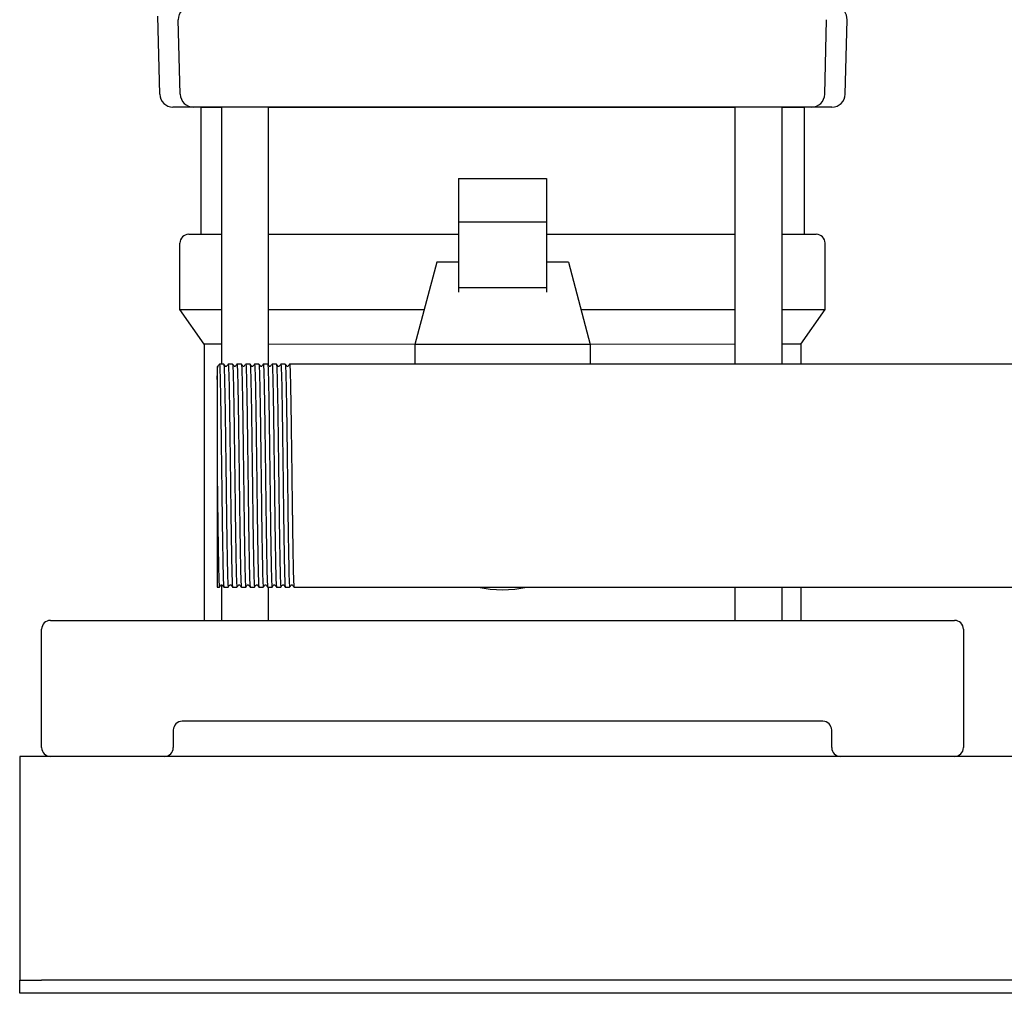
# Model space of a CAD drawing. Header units: millimetres. Extents: x 14 to 1402, y 12 to 747.
# Tile 1 of 6: x 14 to 239, y 12 to 234. Entities that reach past the tile are written whole.
import ezdxf

# ---------------------------------------------------------------- set-up
doc = ezdxf.new("R2010")
doc.units = ezdxf.units.MM

msp = doc.modelspace()

# ---------------------------------------------------------------- linework, layer by layer
at = {"color": 7, "linetype": 'Continuous', "lineweight": 25}
for p, q in [((46.14, 217.09), (45.67, 234.86)), ((50.8, 217.09), (50.36, 234.09)), ((197.63, 217.09), (198.07, 234.09)), ((202.29, 217.09), (202.74, 234.09)), ((54.77, 214.17), (49.14, 214.17)), ((63.16, 214.17), (53.8, 214.17)), ((55.3, 214.17), (54.77, 214.17)), ((55.3, 214.17), (55.35, 214.17)), ((55.47, 214.17), (55.47, 185.17)), ((55.47, 214.17), (60.17, 214.17)), ((60.17, 214.17), (60.17, 155.57)), ((70.93, 155.29), (70.93, 214.17)), ((70.93, 214.17), (177.17, 214.17)), ((177.17, 214.17), (177.17, 155.57)), ((194.63, 214.17), (185.28, 214.17)), ((187.93, 155.57), (187.93, 214.17)), ((187.93, 214.17), (192.97, 214.17)), ((192.97, 214.17), (192.97, 185.17)), ((193.14, 214.17), (193.14, 214.17)), ((199.29, 214.17), (193.66, 214.17)), ((194.63, 214.17), (194.01, 214.17)), ((114.22, 197.86), (114.22, 187.97)), ((114.22, 197.86), (134.22, 197.86)), ((134.22, 197.86), (134.22, 187.97)), ((114.22, 187.97), (114.22, 172.95)), ((134.22, 187.97), (114.22, 187.97)), ((134.22, 187.97), (134.22, 172.95)), ((52.72, 185.17), (60.17, 185.17)), ((70.93, 185.17), (114.22, 185.17)), ((134.22, 185.17), (177.17, 185.17)), ((187.93, 185.17), (195.72, 185.17)), ((50.72, 168.03), (50.72, 183.17)), ((197.72, 168.03), (197.72, 183.17)), ((109.22, 178.82), (104.22, 160.07)), ((114.22, 178.82), (109.22, 178.82)), ((139.22, 178.82), (134.22, 178.82)), ((139.22, 178.82), (144.22, 160.07)), ((134.22, 172.95), (114.22, 172.95)), ((114.22, 172.95), (114.22, 172.01)), ((134.22, 172.95), (134.22, 172.01)), ((50.72, 168.03), (60.17, 168.03)), ((56.22, 160.17), (50.72, 168.03)), ((70.93, 168.03), (106.34, 168.03)), ((142.1, 168.03), (177.17, 168.03)), ((187.93, 168.03), (197.72, 168.03)), ((192.22, 160.17), (197.72, 168.03)), ((60.17, 160.17), (56.22, 160.17)), ((56.22, 160.17), (56.22, 97.17)), ((104.22, 160.07), (70.93, 160.17)), ((104.22, 160.07), (104.22, 155.57)), ((144.22, 160.07), (104.22, 160.07)), ((177.17, 160.17), (144.22, 160.07)), ((144.22, 160.07), (144.22, 155.57)), ((192.22, 160.17), (187.93, 160.17)), ((192.22, 160.17), (192.22, 155.57)), ((60.72, 155.57), (59.72, 155.57)), ((62.72, 155.57), (61.72, 155.57)), ((64.72, 155.57), (63.72, 155.57)), ((66.72, 155.57), (65.72, 155.57)), ((68.72, 155.57), (67.72, 155.57)), ((70.72, 155.57), (69.72, 155.57)), ((72.72, 155.57), (71.72, 155.57)), ((74.72, 155.57), (73.72, 155.57)), ((76.72, 155.57), (75.72, 155.57)), ((77.72, 155.57), (76.72, 155.57)), ((242.87, 155.57), (77.72, 155.57)), ((59.22, 130.06), (59.22, 104.77)), ((59.22, 104.77), (59.72, 104.77)), ((60.17, 105.27), (60.17, 97.17)), ((60.72, 104.77), (61.72, 104.77)), ((62.72, 104.77), (63.72, 104.77)), ((64.72, 104.77), (65.72, 104.77)), ((66.72, 104.77), (67.72, 104.77)), ((68.72, 104.77), (69.72, 104.77)), ((70.72, 104.77), (71.72, 104.77)), ((70.93, 97.17), (70.93, 104.77)), ((72.72, 104.77), (73.72, 104.77)), ((74.72, 104.77), (75.72, 104.77)), ((76.72, 104.77), (429.22, 104.77)), ((177.17, 104.77), (177.17, 97.17)), ((187.93, 97.17), (187.93, 104.77)), ((192.22, 104.77), (192.22, 97.17)), ((21.22, 97.17), (32.22, 97.17)), ((32.22, 97.17), (216.22, 97.17)), ((216.22, 97.17), (227.22, 97.17)), ((19.22, 68.17), (19.22, 95.17)), ((229.22, 95.17), (229.22, 68.17)), ((197.22, 74.17), (51.22, 74.17)), ((49.22, 72.17), (49.22, 68.17)), ((199.22, 68.17), (199.22, 72.17)), ((534.22, 66.17), (14.22, 66.17)), ((14.22, 66.17), (14.22, 61.17)), ((14.22, 61.17), (14.22, 17.17)), ((14.22, 17.17), (14.22, 15.17)), ((14.22, 12.17), (14.22, 15.17)), ((14.22, 15.17), (19.22, 15.17)), ((529.22, 15.17), (19.22, 15.17)), ((19.22, 12.17), (14.22, 12.17)), ((529.22, 12.17), (19.22, 12.17))]:
    msp.add_line(p, q, dxfattribs=at)
at = {"color": 7, "linetype": 'Continuous', "lineweight": 25, "flags": 128}
msp.add_lwpolyline([(185.28, 214.17), (175.23, 214.17), (165.12, 214.17), (154.95, 214.17), (144.73, 214.17), (134.48, 214.17), (124.22, 214.17), (113.95, 214.17), (103.71, 214.17), (93.49, 214.17), (83.31, 214.17), (73.2, 214.17), (63.16, 214.17)], dxfattribs=at)
at = {"color": 7, "linetype": 'Continuous', "lineweight": 25}
for centre, radius, start, end in [((53.36, 234.17), 3, 90.0005, 181.5), ((199.74, 234.17), 3, 358.5, 77.0447), ((49.14, 217.17), 3, 181.5, 270), ((53.8, 217.17), 3, 181.5, 269.9996), ((194.63, 217.17), 3, 270, 358.5), ((199.29, 217.17), 3, 270.0001, 358.5), ((52.72, 183.17), 2, 90, 180), ((195.72, 183.17), 2, 0, 90), ((124.22, 130.17), 26, 257.6671, 282.3329), ((21.22, 95.17), 2, 90, 180), ((227.22, 95.17), 2, 0, 90), ((51.22, 72.17), 2, 90, 180), ((197.22, 72.17), 2, 0, 90), ((21.22, 68.17), 2, 180, 270), ((47.22, 68.17), 2, 270, 0), ((201.22, 68.17), 2, 180, 270), ((227.22, 68.17), 2, 270, 0)]:
    msp.add_arc(centre, radius, start, end, dxfattribs=at)
for points, knots in [([(59.22, 152.11), (59.24, 152.87), (59.29, 154.39), (59.34, 155.22), (59.37, 155.06), (59.37, 155.04)], [0, 0, 0, 0, 0.4668609, 0.9315588, 1, 1, 1, 1]), ([(59.22, 155.02), (59.22, 154.99), (59.22, 154.92), (59.22, 154.35), (59.22, 153.45), (59.22, 152.56), (59.22, 152.11)], [0, 0, 0, 0, 0.224868, 0.483345, 0.740483, 1, 1, 1, 1]), ([(59.71, 155.57), (59.66, 155.49), (59.54, 155.34), (59.43, 155.2), (59.37, 155.12)], [0, 0, 0, 0, 0.5, 1, 1, 1, 1]), ([(59.71, 155.57), (59.71, 155.55), (59.74, 155.73), (59.78, 155.18), (59.84, 153.81), (59.91, 151.42), (59.97, 148.25), (60.03, 144.37), (60.09, 139.95), (60.15, 135.16), (60.2, 131.84), (60.22, 130.17)], [0, 0, 0, 0, 0.010034, 0.133252, 0.257909, 0.381604, 0.504404, 0.628964, 0.753042, 0.875633, 1, 1, 1, 1]), ([(61.06, 155.12), (61.01, 155.2), (60.89, 155.34), (60.78, 155.49), (60.72, 155.57)], [0, 0, 0, 0, 0.5, 1, 1, 1, 1]), ([(60.72, 155.57), (60.74, 155.44), (60.78, 155.26), (60.84, 153.77), (60.9, 151.43), (60.96, 148.25), (61.03, 144.37), (61.09, 139.95), (61.15, 135.16), (61.19, 131.84), (61.22, 130.17)], [0, 0, 0, 0, 0.1154992, 0.2427096, 0.3689375, 0.4942533, 0.6213648, 0.7479838, 0.873086, 1, 1, 1, 1]), ([(61.37, 155.12), (61.32, 155.08), (61.22, 155.01), (61.11, 155.08), (61.06, 155.12)], [0, 0, 0, 0, 0.5, 1, 1, 1, 1]), ([(61.71, 155.57), (61.66, 155.49), (61.54, 155.34), (61.43, 155.2), (61.37, 155.12)], [0, 0, 0, 0, 0.5, 1, 1, 1, 1]), ([(61.71, 155.57), (61.71, 155.55), (61.74, 155.73), (61.78, 155.18), (61.84, 153.81), (61.91, 151.42), (61.97, 148.25), (62.03, 144.37), (62.09, 139.95), (62.15, 135.16), (62.2, 131.84), (62.22, 130.17)], [0, 0, 0, 0, 0.010039, 0.133256, 0.257913, 0.381607, 0.504407, 0.628966, 0.753043, 0.875634, 1, 1, 1, 1]), ([(63.06, 155.12), (63.01, 155.2), (62.89, 155.34), (62.78, 155.49), (62.72, 155.57)], [0, 0, 0, 0, 0.5, 1, 1, 1, 1]), ([(62.72, 155.57), (62.74, 155.44), (62.78, 155.26), (62.84, 153.77), (62.9, 151.43), (62.96, 148.25), (63.03, 144.37), (63.09, 139.95), (63.15, 135.16), (63.19, 131.84), (63.22, 130.17)], [0, 0, 0, 0, 0.1154924, 0.2427037, 0.3689326, 0.4942494, 0.6213618, 0.7479818, 0.873085, 1, 1, 1, 1]), ([(63.37, 155.12), (63.32, 155.08), (63.22, 155.01), (63.11, 155.08), (63.06, 155.12)], [0, 0, 0, 0, 0.5, 1, 1, 1, 1]), ([(63.71, 155.57), (63.66, 155.49), (63.54, 155.34), (63.43, 155.2), (63.37, 155.12)], [0, 0, 0, 0, 0.5, 1, 1, 1, 1]), ([(63.71, 155.57), (63.71, 155.55), (63.74, 155.73), (63.78, 155.18), (63.84, 153.81), (63.91, 151.42), (63.97, 148.25), (64.03, 144.37), (64.09, 139.95), (64.15, 135.16), (64.2, 131.84), (64.22, 130.17)], [0, 0, 0, 0, 0.010054, 0.13327, 0.257924, 0.381616, 0.504414, 0.628972, 0.753047, 0.875636, 1, 1, 1, 1]), ([(65.06, 155.12), (65.01, 155.2), (64.89, 155.34), (64.78, 155.49), (64.72, 155.57)], [0, 0, 0, 0, 0.5, 1, 1, 1, 1]), ([(64.72, 155.57), (64.74, 155.44), (64.78, 155.26), (64.84, 153.77), (64.9, 151.43), (64.96, 148.25), (65.03, 144.37), (65.09, 139.95), (65.15, 135.16), (65.19, 131.84), (65.22, 130.17)], [0, 0, 0, 0, 0.1154783, 0.2426917, 0.3689225, 0.4942413, 0.6213558, 0.7479778, 0.873083, 1, 1, 1, 1]), ([(65.37, 155.12), (65.32, 155.08), (65.22, 155.01), (65.11, 155.08), (65.06, 155.12)], [0, 0, 0, 0, 0.5, 1, 1, 1, 1]), ([(65.71, 155.57), (65.66, 155.49), (65.54, 155.34), (65.43, 155.2), (65.37, 155.12)], [0, 0, 0, 0, 0.5, 1, 1, 1, 1]), ([(65.71, 155.57), (65.71, 155.55), (65.74, 155.73), (65.78, 155.18), (65.84, 153.81), (65.91, 151.42), (65.97, 148.25), (66.03, 144.37), (66.09, 139.95), (66.15, 135.16), (66.2, 131.84), (66.22, 130.17)], [0, 0, 0, 0, 0.010016, 0.133237, 0.257896, 0.381593, 0.504395, 0.628958, 0.753038, 0.875631, 1, 1, 1, 1]), ([(67.06, 155.12), (67.01, 155.2), (66.89, 155.34), (66.78, 155.49), (66.72, 155.57)], [0, 0, 0, 0, 0.5, 1, 1, 1, 1]), ([(66.72, 155.57), (66.74, 155.44), (66.78, 155.26), (66.84, 153.77), (66.9, 151.43), (66.96, 148.25), (67.03, 144.37), (67.09, 139.95), (67.15, 135.16), (67.19, 131.84), (67.22, 130.17)], [0, 0, 0, 0, 0.115506, 0.242716, 0.368943, 0.494257, 0.621368, 0.747986, 0.873087, 1, 1, 1, 1]), ([(67.37, 155.12), (67.32, 155.08), (67.22, 155.01), (67.11, 155.08), (67.06, 155.12)], [0, 0, 0, 0, 0.5, 1, 1, 1, 1]), ([(67.71, 155.57), (67.66, 155.49), (67.54, 155.34), (67.43, 155.2), (67.37, 155.12)], [0, 0, 0, 0, 0.5000004, 1, 1, 1, 1]), ([(67.71, 155.57), (67.71, 155.55), (67.74, 155.73), (67.78, 155.18), (67.84, 153.81), (67.91, 151.42), (67.97, 148.25), (68.03, 144.37), (68.09, 139.95), (68.15, 135.16), (68.2, 131.84), (68.22, 130.17)], [0, 0, 0, 0, 0.010033, 0.133252, 0.257909, 0.381603, 0.504404, 0.628964, 0.753042, 0.875633, 1, 1, 1, 1]), ([(69.06, 155.12), (69.01, 155.2), (68.89, 155.34), (68.78, 155.49), (68.72, 155.57)], [0, 0, 0, 0, 0.5, 1, 1, 1, 1]), ([(68.72, 155.57), (68.74, 155.44), (68.78, 155.26), (68.84, 153.77), (68.9, 151.43), (68.96, 148.25), (69.03, 144.37), (69.09, 139.95), (69.15, 135.16), (69.19, 131.84), (69.22, 130.17)], [0, 0, 0, 0, 0.115499, 0.242709, 0.368937, 0.494253, 0.621365, 0.747984, 0.873086, 1, 1, 1, 1]), ([(69.37, 155.12), (69.32, 155.08), (69.22, 155.01), (69.11, 155.08), (69.06, 155.12)], [0, 0, 0, 0, 0.5, 1, 1, 1, 1]), ([(69.71, 155.57), (69.66, 155.49), (69.54, 155.34), (69.43, 155.2), (69.37, 155.12)], [0, 0, 0, 0, 0.5, 1, 1, 1, 1]), ([(69.71, 155.57), (69.71, 155.55), (69.74, 155.73), (69.78, 155.18), (69.84, 153.81), (69.91, 151.42), (69.97, 148.25), (70.03, 144.37), (70.09, 139.95), (70.15, 135.16), (70.2, 131.84), (70.22, 130.17)], [0, 0, 0, 0, 0.010038, 0.133256, 0.257912, 0.381606, 0.504406, 0.628966, 0.753043, 0.875634, 1, 1, 1, 1]), ([(71.06, 155.12), (71.01, 155.2), (70.89, 155.34), (70.78, 155.49), (70.72, 155.57)], [0, 0, 0, 0, 0.5, 1, 1, 1, 1]), ([(70.72, 155.57), (70.74, 155.44), (70.78, 155.26), (70.84, 153.77), (70.9, 151.43), (70.96, 148.25), (71.03, 144.37), (71.09, 139.95), (71.15, 135.16), (71.19, 131.84), (71.22, 130.17)], [0, 0, 0, 0, 0.115489, 0.242701, 0.368931, 0.494248, 0.621361, 0.747981, 0.873085, 1, 1, 1, 1]), ([(71.37, 155.12), (71.32, 155.08), (71.22, 155.01), (71.11, 155.08), (71.06, 155.12)], [0, 0, 0, 0, 0.5000001, 1, 1, 1, 1]), ([(71.71, 155.57), (71.66, 155.49), (71.54, 155.34), (71.43, 155.2), (71.37, 155.12)], [0, 0, 0, 0, 0.5, 1, 1, 1, 1]), ([(71.71, 155.57), (71.71, 155.55), (71.74, 155.73), (71.78, 155.18), (71.84, 153.81), (71.91, 151.42), (71.97, 148.25), (72.03, 144.37), (72.09, 139.95), (72.15, 135.16), (72.2, 131.84), (72.22, 130.17)], [0, 0, 0, 0, 0.0100527, 0.1332687, 0.2579235, 0.3816154, 0.5044137, 0.6289715, 0.7530468, 0.8756357, 1, 1, 1, 1]), ([(73.06, 155.12), (73.01, 155.2), (72.89, 155.34), (72.78, 155.49), (72.72, 155.57)], [0, 0, 0, 0, 0.5, 1, 1, 1, 1]), ([(72.72, 155.57), (72.74, 155.44), (72.78, 155.26), (72.84, 153.77), (72.9, 151.43), (72.96, 148.25), (73.03, 144.37), (73.09, 139.95), (73.15, 135.16), (73.19, 131.84), (73.22, 130.17)], [0, 0, 0, 0, 0.1155194, 0.2427269, 0.3689519, 0.4942649, 0.6213734, 0.7479896, 0.8730889, 1, 1, 1, 1]), ([(73.37, 155.12), (73.32, 155.08), (73.22, 155.01), (73.11, 155.08), (73.06, 155.12)], [0, 0, 0, 0, 0.5, 1, 1, 1, 1]), ([(73.71, 155.57), (73.66, 155.49), (73.54, 155.34), (73.43, 155.2), (73.37, 155.12)], [0, 0, 0, 0, 0.5, 1, 1, 1, 1]), ([(73.71, 155.57), (73.71, 155.55), (73.74, 155.73), (73.78, 155.18), (73.84, 153.81), (73.91, 151.42), (73.97, 148.25), (74.03, 144.37), (74.09, 139.95), (74.15, 135.16), (74.2, 131.84), (74.22, 130.17)], [0, 0, 0, 0, 0.010015, 0.133236, 0.257895, 0.381592, 0.504395, 0.628957, 0.753037, 0.875631, 1, 1, 1, 1]), ([(75.06, 155.12), (75.01, 155.2), (74.89, 155.34), (74.78, 155.49), (74.72, 155.57)], [0, 0, 0, 0, 0.5, 1, 1, 1, 1]), ([(74.72, 155.57), (74.74, 155.44), (74.78, 155.26), (74.84, 153.77), (74.9, 151.43), (74.96, 148.25), (75.03, 144.37), (75.09, 139.95), (75.15, 135.16), (75.19, 131.84), (75.22, 130.17)], [0, 0, 0, 0, 0.1155039, 0.2427136, 0.3689408, 0.494256, 0.6213667, 0.7479851, 0.8730866, 1, 1, 1, 1]), ([(75.37, 155.12), (75.32, 155.08), (75.22, 155.01), (75.11, 155.08), (75.06, 155.12)], [0, 0, 0, 0, 0.5, 1, 1, 1, 1]), ([(75.71, 155.57), (75.66, 155.49), (75.54, 155.34), (75.43, 155.2), (75.37, 155.12)], [0, 0, 0, 0, 0.5000004, 1, 1, 1, 1]), ([(75.71, 155.57), (75.71, 155.55), (75.74, 155.73), (75.78, 155.18), (75.84, 153.81), (75.91, 151.42), (75.97, 148.25), (76.03, 144.37), (76.09, 139.95), (76.15, 135.16), (76.2, 131.84), (76.22, 130.17)], [0, 0, 0, 0, 0.010032, 0.133251, 0.257908, 0.381603, 0.504404, 0.628964, 0.753042, 0.875633, 1, 1, 1, 1]), ([(59.22, 152.11), (59.22, 152.04), (59.22, 151.88), (59.22, 151.64), (59.22, 151.4), (59.22, 151.14), (59.22, 150.88), (59.22, 150.62), (59.22, 150.13), (59.22, 149.35), (59.22, 148.27), (59.22, 147.06), (59.22, 145.61), (59.22, 144.2), (59.22, 142.74), (59.22, 141.45), (59.22, 139.93), (59.22, 138.39), (59.22, 137.2), (59.22, 136.41), (59.22, 136.01), (59.22, 135.53), (59.22, 134.98), (59.22, 134.35), (59.22, 133.64), (59.22, 132.86), (59.22, 132), (59.22, 131.05), (59.22, 130.4), (59.22, 130.06)], [0, 0, 0, 0, 0.018134, 0.036183, 0.054142, 0.07201, 0.089783, 0.107459, 0.125036, 0.184557, 0.249975, 0.305819, 0.374917, 0.462262, 0.499826, 0.56658, 0.624795, 0.686793, 0.749784, 0.762323, 0.777597, 0.795623, 0.816416, 0.839994, 0.866371, 0.895558, 0.927561, 0.962379, 1, 1, 1, 1]), ([(60.22, 130.17), (60.24, 128.49), (60.26, 126.82), (60.29, 124.38), (60.3, 123.58), (60.32, 122.4), (60.32, 122.01), (60.33, 121.24), (60.34, 120.85), (60.36, 118.94), (60.38, 117.46), (60.43, 114.67), (60.45, 113.37), (60.48, 111.6), (60.49, 111.05), (60.51, 110), (60.52, 109.52), (60.55, 108.14), (60.57, 107.35), (60.61, 106.07), (60.64, 105.58), (60.68, 104.93), (60.7, 104.77), (60.72, 104.77)], [0, 0, 0, 0, 0.125, 0.125, 0.1875, 0.1875, 0.21875, 0.21875, 0.25, 0.25, 0.375, 0.375, 0.5, 0.5, 0.5625, 0.5625, 0.625, 0.625, 0.75, 0.75, 0.875, 0.875, 1, 1, 1, 1]), ([(61.22, 130.17), (61.24, 128.5), (61.28, 125.18), (61.34, 120.39), (61.4, 115.97), (61.47, 112.09), (61.53, 108.92), (61.59, 106.54), (61.65, 105.16), (61.7, 104.61), (61.72, 104.8), (61.72, 104.77)], [0, 0, 0, 0, 0.124366, 0.246957, 0.371034, 0.495593, 0.618394, 0.742087, 0.866744, 0.989962, 1, 1, 1, 1]), ([(62.22, 130.17), (62.24, 128.49), (62.26, 126.82), (62.29, 124.38), (62.3, 123.58), (62.32, 122.4), (62.32, 122.01), (62.33, 121.24), (62.34, 120.85), (62.36, 118.94), (62.38, 117.46), (62.43, 114.67), (62.45, 113.37), (62.48, 111.6), (62.49, 111.05), (62.51, 110), (62.52, 109.52), (62.55, 108.14), (62.57, 107.35), (62.61, 106.07), (62.64, 105.58), (62.68, 104.93), (62.7, 104.77), (62.72, 104.77)], [0, 0, 0, 0, 0.125, 0.125, 0.1875, 0.1875, 0.21875, 0.21875, 0.25, 0.25, 0.375, 0.375, 0.5, 0.5, 0.5625, 0.5625, 0.625, 0.625, 0.75, 0.75, 0.875, 0.875, 1, 1, 1, 1]), ([(63.22, 130.17), (63.24, 128.5), (63.28, 125.18), (63.34, 120.39), (63.4, 115.97), (63.47, 112.09), (63.53, 108.92), (63.59, 106.54), (63.65, 105.16), (63.7, 104.61), (63.72, 104.8), (63.72, 104.77)], [0, 0, 0, 0, 0.124364, 0.246953, 0.371028, 0.495586, 0.618384, 0.742076, 0.866731, 0.989947, 1, 1, 1, 1]), ([(64.22, 130.17), (64.24, 128.49), (64.26, 126.82), (64.29, 124.38), (64.3, 123.58), (64.32, 122.4), (64.32, 122.01), (64.33, 121.24), (64.34, 120.85), (64.36, 118.94), (64.38, 117.46), (64.43, 114.67), (64.45, 113.37), (64.48, 111.6), (64.49, 111.05), (64.51, 110), (64.52, 109.52), (64.55, 108.14), (64.57, 107.35), (64.61, 106.07), (64.64, 105.58), (64.68, 104.93), (64.7, 104.77), (64.72, 104.77)], [0, 0, 0, 0, 0.125, 0.125, 0.1875, 0.1875, 0.21875, 0.21875, 0.25, 0.25, 0.375, 0.375, 0.5, 0.5, 0.5625, 0.5625, 0.625, 0.625, 0.75, 0.75, 0.875, 0.875, 1, 1, 1, 1]), ([(65.22, 130.17), (65.24, 128.5), (65.28, 125.18), (65.34, 120.39), (65.4, 115.97), (65.47, 112.09), (65.53, 108.92), (65.59, 106.54), (65.65, 105.16), (65.7, 104.61), (65.72, 104.8), (65.72, 104.77)], [0, 0, 0, 0, 0.124368, 0.246961, 0.371041, 0.495602, 0.618405, 0.742101, 0.866759, 0.989979, 1, 1, 1, 1]), ([(66.22, 130.17), (66.24, 128.49), (66.26, 126.82), (66.29, 124.38), (66.3, 123.58), (66.32, 122.4), (66.32, 122.01), (66.33, 121.24), (66.34, 120.85), (66.36, 118.94), (66.38, 117.46), (66.43, 114.67), (66.45, 113.37), (66.48, 111.6), (66.49, 111.05), (66.51, 110), (66.52, 109.52), (66.55, 108.14), (66.57, 107.35), (66.61, 106.07), (66.64, 105.58), (66.68, 104.93), (66.7, 104.77), (66.72, 104.77)], [0, 0, 0, 0, 0.125, 0.125, 0.1875, 0.1875, 0.21875, 0.21875, 0.25, 0.25, 0.375, 0.375, 0.5, 0.5, 0.5625, 0.5625, 0.625, 0.625, 0.75, 0.75, 0.875, 0.875, 1, 1, 1, 1]), ([(67.22, 130.17), (67.24, 128.5), (67.28, 125.18), (67.34, 120.39), (67.4, 115.97), (67.47, 112.09), (67.53, 108.92), (67.59, 106.54), (67.65, 105.16), (67.7, 104.61), (67.72, 104.8), (67.72, 104.77)], [0, 0, 0, 0, 0.124366, 0.246957, 0.371035, 0.495595, 0.618395, 0.742089, 0.866746, 0.989964, 1, 1, 1, 1]), ([(68.22, 130.17), (68.24, 128.49), (68.26, 126.82), (68.29, 124.38), (68.3, 123.58), (68.32, 122.4), (68.32, 122.01), (68.33, 121.24), (68.34, 120.85), (68.36, 118.94), (68.38, 117.46), (68.43, 114.67), (68.45, 113.37), (68.48, 111.6), (68.49, 111.05), (68.51, 110), (68.52, 109.52), (68.55, 108.14), (68.57, 107.35), (68.61, 106.07), (68.64, 105.58), (68.68, 104.93), (68.7, 104.77), (68.72, 104.77)], [0, 0, 0, 0, 0.125, 0.125, 0.1875, 0.1875, 0.21875, 0.21875, 0.25, 0.25, 0.375, 0.375, 0.5, 0.5, 0.5625, 0.5625, 0.625, 0.625, 0.75, 0.75, 0.875, 0.875, 1, 1, 1, 1]), ([(69.22, 130.17), (69.24, 128.5), (69.28, 125.18), (69.34, 120.39), (69.4, 115.97), (69.47, 112.09), (69.53, 108.92), (69.59, 106.54), (69.65, 105.16), (69.7, 104.61), (69.72, 104.8), (69.72, 104.77)], [0, 0, 0, 0, 0.124366, 0.246956, 0.371033, 0.495592, 0.618392, 0.742086, 0.866742, 0.98996, 1, 1, 1, 1]), ([(70.22, 130.17), (70.24, 128.49), (70.26, 126.82), (70.29, 124.38), (70.3, 123.58), (70.32, 122.4), (70.32, 122.01), (70.33, 121.24), (70.34, 120.85), (70.36, 118.94), (70.38, 117.46), (70.43, 114.67), (70.45, 113.37), (70.48, 111.6), (70.49, 111.05), (70.51, 110), (70.52, 109.52), (70.55, 108.14), (70.57, 107.35), (70.61, 106.07), (70.64, 105.58), (70.68, 104.93), (70.7, 104.77), (70.72, 104.77)], [0, 0, 0, 0, 0.125, 0.125, 0.1875, 0.1875, 0.21875, 0.21875, 0.25, 0.25, 0.375, 0.375, 0.5, 0.5, 0.5625, 0.5625, 0.625, 0.625, 0.75, 0.75, 0.875, 0.875, 1, 1, 1, 1]), ([(71.22, 130.17), (71.24, 128.5), (71.28, 125.18), (71.34, 120.39), (71.4, 115.97), (71.47, 112.09), (71.53, 108.92), (71.59, 106.54), (71.65, 105.16), (71.7, 104.61), (71.72, 104.8), (71.72, 104.77)], [0, 0, 0, 0, 0.124364, 0.246952, 0.371027, 0.495584, 0.618382, 0.742074, 0.866728, 0.989944, 1, 1, 1, 1]), ([(72.22, 130.17), (72.24, 128.49), (72.26, 126.82), (72.29, 124.38), (72.3, 123.58), (72.32, 122.4), (72.32, 122.01), (72.33, 121.24), (72.34, 120.85), (72.36, 118.94), (72.38, 117.46), (72.43, 114.67), (72.45, 113.37), (72.48, 111.6), (72.49, 111.05), (72.51, 110), (72.52, 109.52), (72.55, 108.14), (72.57, 107.35), (72.61, 106.07), (72.64, 105.58), (72.68, 104.93), (72.7, 104.77), (72.72, 104.77)], [0, 0, 0, 0, 0.125, 0.125, 0.1875, 0.1875, 0.21875, 0.21875, 0.25, 0.25, 0.375, 0.375, 0.5, 0.5, 0.5625, 0.5625, 0.625, 0.625, 0.75, 0.75, 0.875, 0.875, 1, 1, 1, 1]), ([(73.22, 130.17), (73.24, 128.5), (73.28, 125.18), (73.34, 120.39), (73.4, 115.97), (73.47, 112.09), (73.53, 108.92), (73.59, 106.54), (73.65, 105.16), (73.7, 104.61), (73.72, 104.8), (73.72, 104.77)], [0, 0, 0, 0, 0.124368, 0.24696, 0.371039, 0.495601, 0.618402, 0.742098, 0.866756, 0.989976, 1, 1, 1, 1]), ([(74.22, 130.17), (74.24, 128.49), (74.26, 126.82), (74.29, 124.38), (74.3, 123.58), (74.32, 122.4), (74.32, 122.01), (74.33, 121.24), (74.34, 120.85), (74.36, 118.94), (74.38, 117.46), (74.43, 114.67), (74.45, 113.37), (74.48, 111.6), (74.49, 111.05), (74.51, 110), (74.52, 109.52), (74.55, 108.14), (74.57, 107.35), (74.61, 106.07), (74.64, 105.58), (74.68, 104.93), (74.7, 104.77), (74.72, 104.77)], [0, 0, 0, 0, 0.125, 0.125, 0.1875, 0.1875, 0.21875, 0.21875, 0.25, 0.25, 0.375, 0.375, 0.5, 0.5, 0.5625, 0.5625, 0.625, 0.625, 0.75, 0.75, 0.875, 0.875, 1, 1, 1, 1]), ([(75.22, 130.17), (75.24, 128.5), (75.28, 125.18), (75.34, 120.39), (75.4, 115.97), (75.47, 112.09), (75.53, 108.92), (75.59, 106.54), (75.65, 105.16), (75.7, 104.61), (75.72, 104.8), (75.72, 104.77)], [0, 0, 0, 0, 0.124366, 0.246957, 0.371034, 0.495594, 0.618394, 0.742088, 0.866745, 0.989963, 1, 1, 1, 1]), ([(76.22, 130.17), (76.24, 128.49), (76.26, 126.82), (76.29, 124.38), (76.3, 123.58), (76.32, 122.4), (76.32, 122.01), (76.33, 121.24), (76.34, 120.85), (76.36, 118.94), (76.38, 117.46), (76.43, 114.67), (76.45, 113.37), (76.48, 111.6), (76.49, 111.05), (76.51, 110), (76.52, 109.52), (76.55, 108.14), (76.57, 107.35), (76.61, 106.07), (76.64, 105.58), (76.68, 104.93), (76.7, 104.77), (76.72, 104.77)], [0, 0, 0, 0, 0.125, 0.125, 0.1875, 0.1875, 0.21875, 0.21875, 0.25, 0.25, 0.375, 0.375, 0.5, 0.5, 0.5625, 0.5625, 0.625, 0.625, 0.75, 0.75, 0.875, 0.875, 1, 1, 1, 1]), ([(59.22, 130.06), (59.24, 128.39), (59.28, 125.08), (59.34, 120.3), (59.4, 115.89), (59.47, 112.03), (59.53, 108.88), (59.59, 106.51), (59.65, 105.15), (59.7, 104.61), (59.72, 104.79), (59.72, 104.77)], [0, 0, 0, 0, 0.124519, 0.247276, 0.371565, 0.496292, 0.619244, 0.743149, 0.867983, 0.991348, 1, 1, 1, 1]), ([(59.72, 104.77), (59.78, 104.85), (59.89, 105), (60.01, 105.15), (60.06, 105.22)], [0, 0, 0, 0, 0.5, 1, 1, 1, 1]), ([(60.06, 105.22), (60.11, 105.26), (60.22, 105.33), (60.32, 105.26), (60.37, 105.22)], [0, 0, 0, 0, 0.5, 1, 1, 1, 1]), ([(60.37, 105.22), (60.43, 105.15), (60.54, 105), (60.66, 104.85), (60.71, 104.77)], [0, 0, 0, 0, 0.5, 1, 1, 1, 1]), ([(61.72, 104.77), (61.78, 104.85), (61.89, 105), (62.01, 105.15), (62.06, 105.22)], [0, 0, 0, 0, 0.5, 1, 1, 1, 1]), ([(62.06, 105.22), (62.11, 105.26), (62.22, 105.33), (62.32, 105.26), (62.37, 105.22)], [0, 0, 0, 0, 0.5, 1, 1, 1, 1]), ([(62.37, 105.22), (62.43, 105.15), (62.54, 105), (62.66, 104.85), (62.71, 104.77)], [0, 0, 0, 0, 0.5, 1, 1, 1, 1]), ([(63.72, 104.77), (63.78, 104.85), (63.89, 105), (64.01, 105.15), (64.06, 105.22)], [0, 0, 0, 0, 0.5, 1, 1, 1, 1]), ([(64.06, 105.22), (64.11, 105.26), (64.22, 105.33), (64.32, 105.26), (64.37, 105.22)], [0, 0, 0, 0, 0.5, 1, 1, 1, 1]), ([(64.37, 105.22), (64.43, 105.15), (64.54, 105), (64.66, 104.85), (64.71, 104.77)], [0, 0, 0, 0, 0.5, 1, 1, 1, 1]), ([(65.72, 104.77), (65.78, 104.85), (65.89, 105), (66.01, 105.15), (66.06, 105.22)], [0, 0, 0, 0, 0.5, 1, 1, 1, 1]), ([(66.06, 105.22), (66.11, 105.26), (66.22, 105.33), (66.32, 105.26), (66.37, 105.22)], [0, 0, 0, 0, 0.4999998, 1, 1, 1, 1]), ([(66.37, 105.22), (66.43, 105.15), (66.54, 105), (66.66, 104.85), (66.71, 104.77)], [0, 0, 0, 0, 0.5, 1, 1, 1, 1]), ([(67.72, 104.77), (67.78, 104.85), (67.89, 105), (68.01, 105.15), (68.06, 105.22)], [0, 0, 0, 0, 0.5, 1, 1, 1, 1]), ([(68.06, 105.22), (68.11, 105.26), (68.22, 105.33), (68.32, 105.26), (68.37, 105.22)], [0, 0, 0, 0, 0.5, 1, 1, 1, 1]), ([(68.37, 105.22), (68.43, 105.15), (68.54, 105), (68.66, 104.85), (68.71, 104.77)], [0, 0, 0, 0, 0.5, 1, 1, 1, 1]), ([(69.72, 104.77), (69.78, 104.85), (69.89, 105), (70.01, 105.15), (70.06, 105.22)], [0, 0, 0, 0, 0.5, 1, 1, 1, 1]), ([(70.06, 105.22), (70.11, 105.26), (70.22, 105.33), (70.32, 105.26), (70.37, 105.22)], [0, 0, 0, 0, 0.5, 1, 1, 1, 1]), ([(70.37, 105.22), (70.43, 105.15), (70.54, 105), (70.66, 104.85), (70.71, 104.77)], [0, 0, 0, 0, 0.5, 1, 1, 1, 1]), ([(71.72, 104.77), (71.78, 104.85), (71.89, 105), (72.01, 105.15), (72.06, 105.22)], [0, 0, 0, 0, 0.5, 1, 1, 1, 1]), ([(72.06, 105.22), (72.11, 105.26), (72.22, 105.33), (72.32, 105.26), (72.37, 105.22)], [0, 0, 0, 0, 0.5, 1, 1, 1, 1]), ([(72.37, 105.22), (72.43, 105.15), (72.54, 105), (72.66, 104.85), (72.71, 104.77)], [0, 0, 0, 0, 0.5, 1, 1, 1, 1]), ([(73.72, 104.77), (73.78, 104.85), (73.89, 105), (74.01, 105.15), (74.06, 105.22)], [0, 0, 0, 0, 0.5, 1, 1, 1, 1]), ([(74.06, 105.22), (74.11, 105.26), (74.22, 105.33), (74.32, 105.26), (74.37, 105.22)], [0, 0, 0, 0, 0.5, 1, 1, 1, 1]), ([(74.37, 105.22), (74.43, 105.15), (74.54, 105), (74.66, 104.85), (74.71, 104.77)], [0, 0, 0, 0, 0.4999996, 1, 1, 1, 1]), ([(75.72, 104.77), (75.78, 104.85), (75.89, 105), (76.01, 105.15), (76.06, 105.22)], [0, 0, 0, 0, 0.5, 1, 1, 1, 1]), ([(76.06, 105.22), (76.11, 105.26), (76.22, 105.33), (76.32, 105.26), (76.37, 105.22)], [0, 0, 0, 0, 0.5, 1, 1, 1, 1]), ([(76.37, 105.22), (76.43, 105.15), (76.54, 105), (76.66, 104.85), (76.71, 104.77)], [0, 0, 0, 0, 0.5, 1, 1, 1, 1])]:
    msp.add_open_spline(points, degree=3, knots=knots, dxfattribs=at)

doc.saveas('drawing.dxf')
